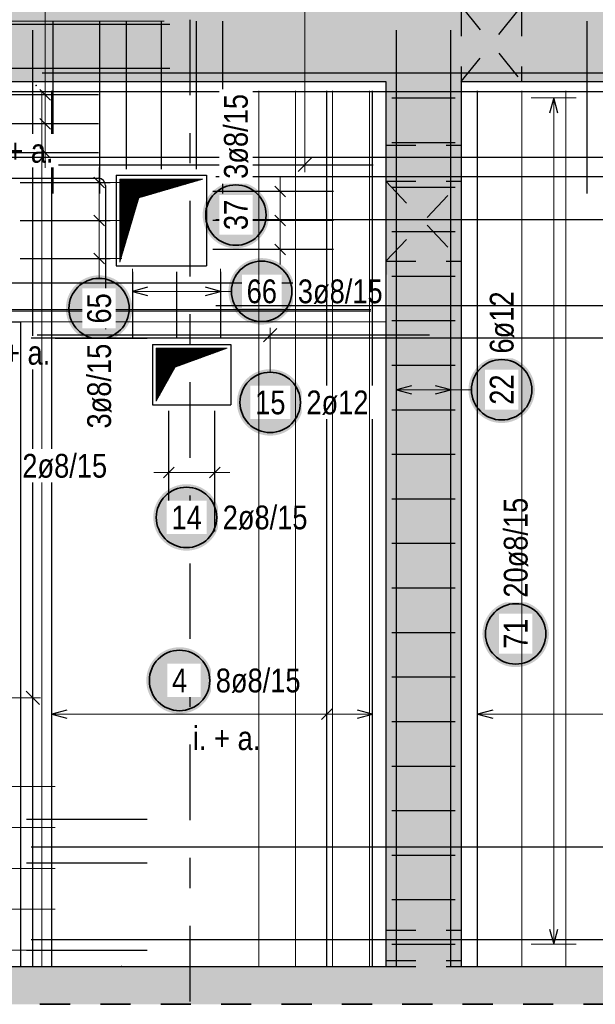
# Model space of a CAD drawing. Header units: millimetres. Extents: x -4.8 to 37.2, y -12 to 28.3.
# Tile 39 of 82: x 17.3 to 19.2, y 5 to 8.3. Entities that reach past the tile are written whole.
import ezdxf

# ---------------------------------------------------------------- set-up
doc = ezdxf.new("R2010")
doc.units = ezdxf.units.MM
doc.linetypes.add('DASHDOTX2', pattern=[2, 1, -0.5, 0, -0.5])
doc.linetypes.add('HIDDEN', pattern=[0.375, 0.25, -0.125])
doc.layers.add('Achsen', color=7, linetype='Continuous', lineweight=20)
doc.layers.add('nplo Bewehrung', color=7, linetype='Continuous', lineweight=20)
doc.styles.add('Arial Narrow', font='ARIALN.TTF')
pattern_1 = [(45, (0, 0), (-0.00183847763, 0.00183847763), [])]

msp = doc.modelspace()

# ---------------------------------------------------------------- hatches: boundary and pattern name
at = {"lineweight": 13, "true_color": 0xd7ffd7}
for points in [[(22.54069, 8.094453), (22.54069, 8.344453), (13.1043, 8.344453), (13.1043, 8.094453)], [(18.524708, 5.164453), (18.774709, 5.164453), (18.774708, 8.094453), (18.524708, 8.094453)], [(13.104217, 5.039459), (22.54069, 5.039459), (22.54069, 5.164459), (13.104217, 5.164459)]]:
    msp.add_hatch(color=254, dxfattribs=at).paths.add_polyline_path(points)
at = {"lineweight": 13}
h = msp.add_hatch(dxfattribs=at)
h.set_pattern_fill('Mau', color=6, scale=0.01, angle=45, style=0, pattern_type=2)
h.set_pattern_definition(pattern_1)
h.paths.add_polyline_path([(17.643808, 7.496953), (17.706308, 7.709453), (17.918808, 7.771953), (17.643808, 7.771953)])
at = {"lineweight": 25, "true_color": 0xffffff}
for points in [[(18.138103, 7.652526), (18.138036, 7.656365), (18.137835, 7.660199), (18.137501, 7.664024), (18.137033, 7.667835), (18.136432, 7.671627), (18.1357, 7.675396), (18.134836, 7.679137), (18.133842, 7.682846), (18.13272, 7.686518), (18.13147, 7.690148), (18.130094, 7.693733), (18.128593, 7.697267), (18.126971, 7.700747), (18.125228, 7.704168), (18.123366, 7.707526), (18.121389, 7.710817), (18.119297, 7.714037), (18.117095, 7.717182), (18.114785, 7.720249), (18.112368, 7.723233), (18.109849, 7.72613), (18.107231, 7.728938), (18.104516, 7.731653), (18.101708, 7.734272), (18.09881, 7.736791), (18.095826, 7.739207), (18.09276, 7.741518), (18.089615, 7.74372), (18.086394, 7.745811), (18.083103, 7.747789), (18.079745, 7.74965), (18.076324, 7.751393), (18.072844, 7.753016), (18.06931, 7.754516), (18.065726, 7.755892), (18.062095, 7.757142), (18.058423, 7.758265), (18.054715, 7.759258), (18.050974, 7.760122), (18.047205, 7.760855), (18.043412, 7.761455), (18.039601, 7.761923), (18.035777, 7.762258), (18.031942, 7.762459), (18.028103, 7.762526), (18.024264, 7.762459), (18.02043, 7.762258), (18.016605, 7.761923), (18.012794, 7.761455), (18.009002, 7.760855), (18.005233, 7.760122), (18.001492, 7.759258), (17.997783, 7.758265), (17.994111, 7.757142), (17.990481, 7.755892), (17.986897, 7.754516), (17.983362, 7.753016), (17.979883, 7.751393), (17.976461, 7.74965), (17.973103, 7.747789), (17.969812, 7.745811), (17.966592, 7.74372), (17.963447, 7.741518), (17.960381, 7.739207), (17.957397, 7.736791), (17.954499, 7.734272), (17.951691, 7.731653), (17.948976, 7.728938), (17.946357, 7.72613), (17.943838, 7.723233), (17.941422, 7.720249), (17.939111, 7.717182), (17.936909, 7.714037), (17.934818, 7.710817), (17.932841, 7.707526), (17.930979, 7.704168), (17.929236, 7.700747), (17.927613, 7.697267), (17.926113, 7.693733), (17.924737, 7.690148), (17.923487, 7.686518), (17.922365, 7.682846), (17.921371, 7.679137), (17.920507, 7.675396), (17.919774, 7.671627), (17.919174, 7.667835), (17.918706, 7.664024), (17.918371, 7.660199), (17.91817, 7.656365), (17.918103, 7.652526), (17.91817, 7.648687), (17.918371, 7.644853), (17.918706, 7.641028), (17.919174, 7.637217), (17.919774, 7.633425), (17.920507, 7.629656), (17.921371, 7.625915), (17.922365, 7.622206), (17.923487, 7.618534), (17.924737, 7.614904), (17.926113, 7.611319), (17.927613, 7.607785), (17.929236, 7.604305), (17.930979, 7.600884), (17.932841, 7.597526), (17.934818, 7.594235), (17.936909, 7.591015), (17.939111, 7.58787), (17.941422, 7.584803), (17.943838, 7.581819), (17.946357, 7.578922), (17.948976, 7.576114), (17.951691, 7.573399), (17.954499, 7.57078), (17.957397, 7.568261), (17.960381, 7.565845), (17.963447, 7.563534), (17.966592, 7.561332), (17.969812, 7.559241), (17.973103, 7.557263), (17.976461, 7.555402), (17.979883, 7.553659), (17.983362, 7.552036), (17.986897, 7.550536), (17.990481, 7.54916), (17.994111, 7.54791), (17.997783, 7.546787), (18.001492, 7.545793), (18.005233, 7.54493), (18.009002, 7.544197), (18.012794, 7.543596), (18.016605, 7.543129), (18.02043, 7.542794), (18.024264, 7.542593), (18.028103, 7.542526), (18.031942, 7.542593), (18.035777, 7.542794), (18.039601, 7.543129), (18.043412, 7.543596), (18.047205, 7.544197), (18.050974, 7.54493), (18.054715, 7.545793), (18.058423, 7.546787), (18.062095, 7.54791), (18.065726, 7.54916), (18.06931, 7.550536), (18.072844, 7.552036), (18.076324, 7.553659), (18.079745, 7.555402), (18.083103, 7.557263), (18.086394, 7.559241), (18.089615, 7.561332), (18.09276, 7.563534), (18.095826, 7.565845), (18.09881, 7.568261), (18.101708, 7.57078), (18.104516, 7.573399), (18.107231, 7.576114), (18.109849, 7.578922), (18.112368, 7.581819), (18.114785, 7.584803), (18.117095, 7.58787), (18.119297, 7.591015), (18.121389, 7.594235), (18.123366, 7.597526), (18.125228, 7.600884), (18.126971, 7.604305), (18.128593, 7.607785), (18.130094, 7.611319), (18.13147, 7.614904), (18.13272, 7.618534), (18.133842, 7.622206), (18.134836, 7.625915), (18.1357, 7.629656), (18.136432, 7.633425), (18.137033, 7.637217), (18.137501, 7.641028), (18.137835, 7.644853)], [(18.223478, 7.4), (18.223411, 7.403839), (18.22321, 7.407673), (18.222875, 7.411498), (18.222407, 7.415309), (18.221806, 7.419101), (18.221074, 7.42287), (18.22021, 7.426611), (18.219216, 7.43032), (18.218094, 7.433992), (18.216844, 7.437622), (18.215468, 7.441207), (18.213968, 7.444741), (18.212345, 7.448221), (18.210602, 7.451642), (18.20874, 7.455), (18.206763, 7.458291), (18.204672, 7.461511), (18.202469, 7.464656), (18.200159, 7.467723), (18.197742, 7.470707), (18.195223, 7.473604), (18.192605, 7.476412), (18.18989, 7.479127), (18.187082, 7.481746), (18.184184, 7.484265), (18.1812, 7.486681), (18.178134, 7.488992), (18.174989, 7.491194), (18.171769, 7.493285), (18.168478, 7.495263), (18.165119, 7.497124), (18.161698, 7.498867), (18.158219, 7.50049), (18.154684, 7.50199), (18.1511, 7.503366), (18.147469, 7.504616), (18.143798, 7.505739), (18.140089, 7.506733), (18.136348, 7.507596), (18.132579, 7.508329), (18.128787, 7.508929), (18.124976, 7.509397), (18.121151, 7.509732), (18.117316, 7.509933), (18.113478, 7.51), (18.109639, 7.509933), (18.105804, 7.509732), (18.101979, 7.509397), (18.098168, 7.508929), (18.094376, 7.508329), (18.090607, 7.507596), (18.086866, 7.506733), (18.083157, 7.505739), (18.079486, 7.504616), (18.075855, 7.503366), (18.072271, 7.50199), (18.068737, 7.50049), (18.065257, 7.498867), (18.061836, 7.497124), (18.058478, 7.495263), (18.055186, 7.493285), (18.051966, 7.491194), (18.048821, 7.488992), (18.045755, 7.486681), (18.042771, 7.484265), (18.039873, 7.481746), (18.037065, 7.479127), (18.03435, 7.476412), (18.031732, 7.473604), (18.029213, 7.470707), (18.026796, 7.467723), (18.024486, 7.464656), (18.022283, 7.461511), (18.020192, 7.458291), (18.018215, 7.455), (18.016353, 7.451642), (18.01461, 7.448221), (18.012988, 7.444741), (18.011487, 7.441207), (18.010111, 7.437622), (18.008861, 7.433992), (18.007739, 7.43032), (18.006745, 7.426611), (18.005881, 7.42287), (18.005149, 7.419101), (18.004548, 7.415309), (18.00408, 7.411498), (18.003745, 7.407673), (18.003545, 7.403839), (18.003478, 7.4), (18.003545, 7.396161), (18.003745, 7.392327), (18.00408, 7.388502), (18.004548, 7.384691), (18.005149, 7.380899), (18.005881, 7.37713), (18.006745, 7.373389), (18.007739, 7.36968), (18.008861, 7.366008), (18.010111, 7.362378), (18.011487, 7.358793), (18.012988, 7.355259), (18.01461, 7.351779), (18.016353, 7.348358), (18.018215, 7.345), (18.020192, 7.341709), (18.022283, 7.338489), (18.024486, 7.335344), (18.026796, 7.332277), (18.029213, 7.329293), (18.031732, 7.326396), (18.03435, 7.323588), (18.037065, 7.320873), (18.039873, 7.318254), (18.042771, 7.315735), (18.045755, 7.313319), (18.048821, 7.311008), (18.051966, 7.308806), (18.055186, 7.306715), (18.058478, 7.304737), (18.061836, 7.302876), (18.065257, 7.301133), (18.068737, 7.29951), (18.072271, 7.29801), (18.075855, 7.296634), (18.079486, 7.295384), (18.083157, 7.294261), (18.086866, 7.293267), (18.090607, 7.292404), (18.094376, 7.291671), (18.098168, 7.291071), (18.101979, 7.290603), (18.105804, 7.290268), (18.109639, 7.290067), (18.113478, 7.29), (18.117316, 7.290067), (18.121151, 7.290268), (18.124976, 7.290603), (18.128787, 7.291071), (18.132579, 7.291671), (18.136348, 7.292404), (18.140089, 7.293267), (18.143798, 7.294261), (18.147469, 7.295384), (18.1511, 7.296634), (18.154684, 7.29801), (18.158219, 7.29951), (18.161698, 7.301133), (18.165119, 7.302876), (18.168478, 7.304737), (18.171769, 7.306715), (18.174989, 7.308806), (18.178134, 7.311008), (18.1812, 7.313319), (18.184184, 7.315735), (18.187082, 7.318254), (18.18989, 7.320873), (18.192605, 7.323588), (18.195223, 7.326396), (18.197742, 7.329293), (18.200159, 7.332277), (18.202469, 7.335344), (18.204672, 7.338489), (18.206763, 7.341709), (18.20874, 7.345), (18.210602, 7.348358), (18.212345, 7.351779), (18.213968, 7.355259), (18.215468, 7.358793), (18.216844, 7.362378), (18.218094, 7.366008), (18.219216, 7.36968), (18.22021, 7.373389), (18.221074, 7.37713), (18.221806, 7.380899), (18.222407, 7.384691), (18.222875, 7.388502), (18.22321, 7.392327)], [(19.01856, 7.074098), (19.018493, 7.077937), (19.018292, 7.081772), (19.017957, 7.085596), (19.017489, 7.089407), (19.016888, 7.0932), (19.016156, 7.096969), (19.015292, 7.10071), (19.014298, 7.104418), (19.013176, 7.10809), (19.011926, 7.111721), (19.01055, 7.115305), (19.00905, 7.118839), (19.007427, 7.122319), (19.005684, 7.12574), (19.003822, 7.129098), (19.001845, 7.132389), (18.999754, 7.13561), (18.997552, 7.138755), (18.995241, 7.141821), (18.992825, 7.144805), (18.990306, 7.147703), (18.987687, 7.150511), (18.984972, 7.153226), (18.982164, 7.155844), (18.979266, 7.158363), (18.976282, 7.16078), (18.973216, 7.16309), (18.970071, 7.165292), (18.966851, 7.167384), (18.96356, 7.169361), (18.960202, 7.171223), (18.95678, 7.172966), (18.953301, 7.174588), (18.949766, 7.176089), (18.946182, 7.177465), (18.942552, 7.178715), (18.93888, 7.179837), (18.935171, 7.180831), (18.93143, 7.181695), (18.927661, 7.182427), (18.923869, 7.183028), (18.920058, 7.183496), (18.916233, 7.18383), (18.912399, 7.184031), (18.90856, 7.184098), (18.904721, 7.184031), (18.900886, 7.18383), (18.897062, 7.183496), (18.893251, 7.183028), (18.889458, 7.182427), (18.885689, 7.181695), (18.881948, 7.180831), (18.87824, 7.179837), (18.874568, 7.178715), (18.870937, 7.177465), (18.867353, 7.176089), (18.863819, 7.174588), (18.860339, 7.172966), (18.856918, 7.171223), (18.85356, 7.169361), (18.850269, 7.167384), (18.847048, 7.165292), (18.843903, 7.16309), (18.840837, 7.16078), (18.837853, 7.158363), (18.834955, 7.155844), (18.832147, 7.153226), (18.829432, 7.150511), (18.826814, 7.147703), (18.824295, 7.144805), (18.821878, 7.141821), (18.819568, 7.138755), (18.817366, 7.13561), (18.815274, 7.132389), (18.813297, 7.129098), (18.811435, 7.12574), (18.809692, 7.122319), (18.80807, 7.118839), (18.806569, 7.115305), (18.805193, 7.111721), (18.803943, 7.10809), (18.802821, 7.104418), (18.801827, 7.10071), (18.800963, 7.096969), (18.800231, 7.0932), (18.79963, 7.089407), (18.799162, 7.085596), (18.798828, 7.081772), (18.798627, 7.077937), (18.79856, 7.074098), (18.798627, 7.070259), (18.798828, 7.066425), (18.799162, 7.0626), (18.79963, 7.058789), (18.800231, 7.054997), (18.800963, 7.051228), (18.801827, 7.047487), (18.802821, 7.043778), (18.803943, 7.040106), (18.805193, 7.036476), (18.806569, 7.032892), (18.80807, 7.029357), (18.809692, 7.025878), (18.811435, 7.022456), (18.813297, 7.019098), (18.815274, 7.015807), (18.817366, 7.012587), (18.819568, 7.009442), (18.821878, 7.006376), (18.824295, 7.003392), (18.826814, 7.000494), (18.829432, 6.997686), (18.832147, 6.994971), (18.834955, 6.992352), (18.837853, 6.989833), (18.840837, 6.987417), (18.843903, 6.985106), (18.847048, 6.982904), (18.850269, 6.980813), (18.85356, 6.978836), (18.856918, 6.976974), (18.860339, 6.975231), (18.863819, 6.973608), (18.867353, 6.972108), (18.870937, 6.970732), (18.874568, 6.969482), (18.87824, 6.96836), (18.881948, 6.967366), (18.885689, 6.966502), (18.889458, 6.965769), (18.893251, 6.965169), (18.897062, 6.964701), (18.900886, 6.964366), (18.904721, 6.964165), (18.90856, 6.964098), (18.912399, 6.964165), (18.916233, 6.964366), (18.920058, 6.964701), (18.923869, 6.965169), (18.927661, 6.965769), (18.93143, 6.966502), (18.935171, 6.967366), (18.93888, 6.96836), (18.942552, 6.969482), (18.946182, 6.970732), (18.949766, 6.972108), (18.953301, 6.973608), (18.95678, 6.975231), (18.960202, 6.976974), (18.96356, 6.978836), (18.966851, 6.980813), (18.970071, 6.982904), (18.973216, 6.985106), (18.976282, 6.987417), (18.979266, 6.989833), (18.982164, 6.992352), (18.984972, 6.994971), (18.987687, 6.997686), (18.990306, 7.000494), (18.992825, 7.003392), (18.995241, 7.006376), (18.997552, 7.009442), (18.999754, 7.012587), (19.001845, 7.015807), (19.003822, 7.019098), (19.005684, 7.022456), (19.007427, 7.025878), (19.00905, 7.029357), (19.01055, 7.032892), (19.011926, 7.036476), (19.013176, 7.040106), (19.014298, 7.043778), (19.015292, 7.047487), (19.016156, 7.051228), (19.016888, 7.054997), (19.017489, 7.058789), (19.017957, 7.0626), (19.018292, 7.066425)], [(18.251697, 7.032308), (18.25163, 7.036147), (18.251429, 7.039981), (18.251094, 7.043806), (18.250626, 7.047617), (18.250026, 7.051409), (18.249293, 7.055178), (18.248429, 7.058919), (18.247436, 7.062628), (18.246313, 7.0663), (18.245063, 7.06993), (18.243687, 7.073515), (18.242187, 7.077049), (18.240564, 7.080529), (18.238821, 7.08395), (18.23696, 7.087308), (18.234982, 7.090599), (18.232891, 7.093819), (18.230689, 7.096964), (18.228378, 7.100031), (18.225962, 7.103014), (18.223443, 7.105912), (18.220824, 7.10872), (18.218109, 7.111435), (18.215301, 7.114054), (18.212404, 7.116573), (18.20942, 7.118989), (18.206353, 7.1213), (18.203208, 7.123502), (18.199988, 7.125593), (18.196697, 7.127571), (18.193339, 7.129432), (18.189918, 7.131175), (18.186438, 7.132798), (18.182904, 7.134298), (18.179319, 7.135674), (18.175689, 7.136924), (18.172017, 7.138047), (18.168308, 7.13904), (18.164567, 7.139904), (18.160798, 7.140637), (18.157006, 7.141237), (18.153195, 7.141705), (18.14937, 7.14204), (18.145536, 7.142241), (18.141697, 7.142308), (18.137858, 7.142241), (18.134024, 7.14204), (18.130199, 7.141705), (18.126388, 7.141237), (18.122596, 7.140637), (18.118827, 7.139904), (18.115086, 7.13904), (18.111377, 7.138047), (18.107705, 7.136924), (18.104075, 7.135674), (18.10049, 7.134298), (18.096956, 7.132798), (18.093476, 7.131175), (18.090055, 7.129432), (18.086697, 7.127571), (18.083406, 7.125593), (18.080186, 7.123502), (18.077041, 7.1213), (18.073974, 7.118989), (18.07099, 7.116573), (18.068093, 7.114054), (18.065285, 7.111435), (18.06257, 7.10872), (18.059951, 7.105912), (18.057432, 7.103014), (18.055016, 7.100031), (18.052705, 7.096964), (18.050503, 7.093819), (18.048412, 7.090599), (18.046434, 7.087308), (18.044573, 7.08395), (18.04283, 7.080529), (18.041207, 7.077049), (18.039707, 7.073515), (18.038331, 7.06993), (18.037081, 7.0663), (18.035958, 7.062628), (18.034964, 7.058919), (18.034101, 7.055178), (18.033368, 7.051409), (18.032767, 7.047617), (18.0323, 7.043806), (18.031965, 7.039981), (18.031764, 7.036147), (18.031697, 7.032308), (18.031764, 7.028469), (18.031965, 7.024635), (18.0323, 7.02081), (18.032767, 7.016999), (18.033368, 7.013207), (18.034101, 7.009438), (18.034964, 7.005696), (18.035958, 7.001988), (18.037081, 6.998316), (18.038331, 6.994686), (18.039707, 6.991101), (18.041207, 6.987567), (18.04283, 6.984087), (18.044573, 6.980666), (18.046434, 6.977308), (18.048412, 6.974017), (18.050503, 6.970797), (18.052705, 6.967651), (18.055016, 6.964585), (18.057432, 6.961601), (18.059951, 6.958703), (18.06257, 6.955895), (18.065285, 6.95318), (18.068093, 6.950562), (18.07099, 6.948043), (18.073974, 6.945627), (18.077041, 6.943316), (18.080186, 6.941114), (18.083406, 6.939023), (18.086697, 6.937045), (18.090055, 6.935184), (18.093476, 6.93344), (18.096956, 6.931818), (18.10049, 6.930318), (18.104075, 6.928942), (18.107705, 6.927692), (18.111377, 6.926569), (18.115086, 6.925575), (18.118827, 6.924712), (18.122596, 6.923979), (18.126388, 6.923378), (18.130199, 6.92291), (18.134024, 6.922576), (18.137858, 6.922375), (18.141697, 6.922308), (18.145536, 6.922375), (18.14937, 6.922576), (18.153195, 6.92291), (18.157006, 6.923378), (18.160798, 6.923979), (18.164567, 6.924712), (18.168308, 6.925575), (18.172017, 6.926569), (18.175689, 6.927692), (18.179319, 6.928942), (18.182904, 6.930318), (18.186438, 6.931818), (18.189918, 6.93344), (18.193339, 6.935184), (18.196697, 6.937045), (18.199988, 6.939023), (18.203208, 6.941114), (18.206353, 6.943316), (18.20942, 6.945627), (18.212404, 6.948043), (18.215301, 6.950562), (18.218109, 6.95318), (18.220824, 6.955895), (18.223443, 6.958703), (18.225962, 6.961601), (18.228378, 6.964585), (18.230689, 6.967651), (18.232891, 6.970797), (18.234982, 6.974017), (18.23696, 6.977308), (18.238821, 6.980666), (18.240564, 6.984087), (18.242187, 6.987567), (18.243687, 6.991101), (18.245063, 6.994686), (18.246313, 6.998316), (18.247436, 7.001988), (18.248429, 7.005696), (18.249293, 7.009438), (18.250026, 7.013207), (18.250626, 7.016999), (18.251094, 7.02081), (18.251429, 7.024635)], [(17.974542, 6.651509), (17.974475, 6.655348), (17.974274, 6.659182), (17.97394, 6.663007), (17.973472, 6.666818), (17.972871, 6.670611), (17.972138, 6.67438), (17.971275, 6.678121), (17.970281, 6.681829), (17.969158, 6.685501), (17.967908, 6.689131), (17.966532, 6.692716), (17.965032, 6.69625), (17.96341, 6.69973), (17.961666, 6.703151), (17.959805, 6.706509), (17.957828, 6.7098), (17.955736, 6.71302), (17.953534, 6.716166), (17.951223, 6.719232), (17.948807, 6.722216), (17.946288, 6.725114), (17.94367, 6.727922), (17.940955, 6.730637), (17.938147, 6.733255), (17.935249, 6.735774), (17.932265, 6.73819), (17.929199, 6.740501), (17.926053, 6.742703), (17.922833, 6.744795), (17.919542, 6.746772), (17.916184, 6.748633), (17.912763, 6.750377), (17.909283, 6.751999), (17.905749, 6.753499), (17.902164, 6.754875), (17.898534, 6.756125), (17.894862, 6.757248), (17.891154, 6.758242), (17.887413, 6.759105), (17.883644, 6.759838), (17.879851, 6.760439), (17.87604, 6.760907), (17.872215, 6.761241), (17.868381, 6.761442), (17.864542, 6.761509), (17.860703, 6.761442), (17.856869, 6.761241), (17.853044, 6.760907), (17.849233, 6.760439), (17.845441, 6.759838), (17.841672, 6.759105), (17.837931, 6.758242), (17.834222, 6.757248), (17.83055, 6.756125), (17.82692, 6.754875), (17.823336, 6.753499), (17.819801, 6.751999), (17.816321, 6.750377), (17.8129, 6.748633), (17.809542, 6.746772), (17.806251, 6.744795), (17.803031, 6.742703), (17.799886, 6.740501), (17.796819, 6.73819), (17.793836, 6.735774), (17.790938, 6.733255), (17.78813, 6.730637), (17.785415, 6.727922), (17.782796, 6.725114), (17.780277, 6.722216), (17.777861, 6.719232), (17.77555, 6.716166), (17.773348, 6.71302), (17.771257, 6.7098), (17.769279, 6.706509), (17.767418, 6.703151), (17.765675, 6.69973), (17.764052, 6.69625), (17.762552, 6.692716), (17.761176, 6.689131), (17.759926, 6.685501), (17.758803, 6.681829), (17.75781, 6.678121), (17.756946, 6.67438), (17.756213, 6.670611), (17.755613, 6.666818), (17.755145, 6.663007), (17.75481, 6.659182), (17.754609, 6.655348), (17.754542, 6.651509), (17.754609, 6.64767), (17.75481, 6.643836), (17.755145, 6.640011), (17.755613, 6.6362), (17.756213, 6.632408), (17.756946, 6.628639), (17.75781, 6.624898), (17.758803, 6.621189), (17.759926, 6.617517), (17.761176, 6.613887), (17.762552, 6.610302), (17.764052, 6.606768), (17.765675, 6.603288), (17.767418, 6.599867), (17.769279, 6.596509), (17.771257, 6.593218), (17.773348, 6.589998), (17.77555, 6.586853), (17.777861, 6.583786), (17.780277, 6.580803), (17.782796, 6.577905), (17.785415, 6.575097), (17.78813, 6.572382), (17.790938, 6.569763), (17.793836, 6.567244), (17.796819, 6.564828), (17.799886, 6.562517), (17.803031, 6.560315), (17.806251, 6.558224), (17.809542, 6.556246), (17.8129, 6.554385), (17.816321, 6.552642), (17.819801, 6.551019), (17.823336, 6.549519), (17.82692, 6.548143), (17.83055, 6.546893), (17.834222, 6.54577), (17.837931, 6.544777), (17.841672, 6.543913), (17.845441, 6.54318), (17.849233, 6.54258), (17.853044, 6.542112), (17.856869, 6.541777), (17.860703, 6.541576), (17.864542, 6.541509), (17.868381, 6.541576), (17.872215, 6.541777), (17.87604, 6.542112), (17.879851, 6.54258), (17.883644, 6.54318), (17.887413, 6.543913), (17.891154, 6.544777), (17.894862, 6.54577), (17.898534, 6.546893), (17.902164, 6.548143), (17.905749, 6.549519), (17.909283, 6.551019), (17.912763, 6.552642), (17.916184, 6.554385), (17.919542, 6.556246), (17.922833, 6.558224), (17.926053, 6.560315), (17.929199, 6.562517), (17.932265, 6.564828), (17.935249, 6.567244), (17.938147, 6.569763), (17.940955, 6.572382), (17.94367, 6.575097), (17.946288, 6.577905), (17.948807, 6.580803), (17.951223, 6.583786), (17.953534, 6.586853), (17.955736, 6.589998), (17.957828, 6.593218), (17.959805, 6.596509), (17.961666, 6.599867), (17.96341, 6.603288), (17.965032, 6.606768), (17.966532, 6.610302), (17.967908, 6.613887), (17.969158, 6.617517), (17.970281, 6.621189), (17.971275, 6.624898), (17.972138, 6.628639), (17.972871, 6.632408), (17.973472, 6.6362), (17.97394, 6.640011), (17.974274, 6.643836)], [(19.064936, 6.265824), (19.064869, 6.269663), (19.064668, 6.273497), (19.064333, 6.277322), (19.063866, 6.281133), (19.063265, 6.284925), (19.062532, 6.288694), (19.061669, 6.292435), (19.060675, 6.296144), (19.059552, 6.299816), (19.058302, 6.303446), (19.056926, 6.307031), (19.055426, 6.310565), (19.053803, 6.314045), (19.05206, 6.317466), (19.050199, 6.320824), (19.048221, 6.324115), (19.04613, 6.327335), (19.043928, 6.33048), (19.041617, 6.333547), (19.039201, 6.336531), (19.036682, 6.339428), (19.034063, 6.342237), (19.031348, 6.344951), (19.02854, 6.34757), (19.025643, 6.350089), (19.022659, 6.352505), (19.019592, 6.354816), (19.016447, 6.357018), (19.013227, 6.359109), (19.009936, 6.361087), (19.006578, 6.362948), (19.003157, 6.364691), (18.999677, 6.366314), (18.996143, 6.367814), (18.992558, 6.36919), (18.988928, 6.37044), (18.985256, 6.371563), (18.981547, 6.372557), (18.977806, 6.37342), (18.974037, 6.374153), (18.970245, 6.374754), (18.966434, 6.375221), (18.962609, 6.375556), (18.958775, 6.375757), (18.954936, 6.375824), (18.951097, 6.375757), (18.947263, 6.375556), (18.943438, 6.375221), (18.939627, 6.374754), (18.935835, 6.374153), (18.932066, 6.37342), (18.928325, 6.372557), (18.924616, 6.371563), (18.920944, 6.37044), (18.917314, 6.36919), (18.913729, 6.367814), (18.910195, 6.366314), (18.906715, 6.364691), (18.903294, 6.362948), (18.899936, 6.361087), (18.896645, 6.359109), (18.893425, 6.357018), (18.89028, 6.354816), (18.887213, 6.352505), (18.884229, 6.350089), (18.881332, 6.34757), (18.878524, 6.344951), (18.875809, 6.342237), (18.87319, 6.339428), (18.870671, 6.336531), (18.868255, 6.333547), (18.865944, 6.33048), (18.863742, 6.327335), (18.861651, 6.324115), (18.859673, 6.320824), (18.857812, 6.317466), (18.856069, 6.314045), (18.854446, 6.310565), (18.852946, 6.307031), (18.85157, 6.303446), (18.85032, 6.299816), (18.849197, 6.296144), (18.848203, 6.292435), (18.84734, 6.288694), (18.846607, 6.284925), (18.846007, 6.281133), (18.845539, 6.277322), (18.845204, 6.273497), (18.845003, 6.269663), (18.844936, 6.265824), (18.845003, 6.261985), (18.845204, 6.258151), (18.845539, 6.254326), (18.846007, 6.250515), (18.846607, 6.246723), (18.84734, 6.242954), (18.848203, 6.239213), (18.849197, 6.235504), (18.85032, 6.231832), (18.85157, 6.228202), (18.852946, 6.224617), (18.854446, 6.221083), (18.856069, 6.217603), (18.857812, 6.214182), (18.859673, 6.210824), (18.861651, 6.207533), (18.863742, 6.204313), (18.865944, 6.201168), (18.868255, 6.198101), (18.870671, 6.195117), (18.87319, 6.19222), (18.875809, 6.189412), (18.878524, 6.186697), (18.881332, 6.184078), (18.884229, 6.181559), (18.887213, 6.179143), (18.89028, 6.176832), (18.893425, 6.17463), (18.896645, 6.172539), (18.899936, 6.170561), (18.903294, 6.1687), (18.906715, 6.166957), (18.910195, 6.165334), (18.913729, 6.163834), (18.917314, 6.162458), (18.920944, 6.161208), (18.924616, 6.160085), (18.928325, 6.159092), (18.932066, 6.158228), (18.935835, 6.157495), (18.939627, 6.156895), (18.943438, 6.156427), (18.947263, 6.156092), (18.951097, 6.155891), (18.954936, 6.155824), (18.958775, 6.155891), (18.962609, 6.156092), (18.966434, 6.156427), (18.970245, 6.156895), (18.974037, 6.157495), (18.977806, 6.158228), (18.981547, 6.159092), (18.985256, 6.160085), (18.988928, 6.161208), (18.992558, 6.162458), (18.996143, 6.163834), (18.999677, 6.165334), (19.003157, 6.166957), (19.006578, 6.1687), (19.009936, 6.170561), (19.013227, 6.172539), (19.016447, 6.17463), (19.019592, 6.176832), (19.022659, 6.179143), (19.025643, 6.181559), (19.02854, 6.184078), (19.031348, 6.186697), (19.034063, 6.189412), (19.036682, 6.19222), (19.039201, 6.195117), (19.041617, 6.198101), (19.043928, 6.201168), (19.04613, 6.204313), (19.048221, 6.207533), (19.050199, 6.210824), (19.05206, 6.214182), (19.053803, 6.217603), (19.055426, 6.221083), (19.056926, 6.224617), (19.058302, 6.228202), (19.059552, 6.231832), (19.060675, 6.235504), (19.061669, 6.239213), (19.062532, 6.242954), (19.063265, 6.246723), (19.063866, 6.250515), (19.064333, 6.254326), (19.064668, 6.258151)], [(17.951499, 6.111628), (17.951432, 6.115467), (17.951231, 6.119301), (17.950896, 6.123126), (17.950428, 6.126937), (17.949828, 6.130729), (17.949095, 6.134498), (17.948231, 6.138239), (17.947238, 6.141948), (17.946115, 6.14562), (17.944865, 6.14925), (17.943489, 6.152834), (17.941989, 6.156369), (17.940366, 6.159849), (17.938623, 6.16327), (17.936762, 6.166628), (17.934784, 6.169919), (17.932693, 6.173139), (17.930491, 6.176284), (17.92818, 6.17935), (17.925764, 6.182334), (17.923245, 6.185232), (17.920626, 6.18804), (17.917911, 6.190755), (17.915103, 6.193374), (17.912206, 6.195893), (17.909222, 6.198309), (17.906155, 6.20062), (17.90301, 6.202822), (17.89979, 6.204913), (17.896499, 6.20689), (17.893141, 6.208752), (17.88972, 6.210495), (17.88624, 6.212118), (17.882706, 6.213618), (17.879121, 6.214994), (17.875491, 6.216244), (17.871819, 6.217366), (17.86811, 6.21836), (17.864369, 6.219224), (17.8606, 6.219957), (17.856808, 6.220557), (17.852997, 6.221025), (17.849172, 6.22136), (17.845338, 6.221561), (17.841499, 6.221628), (17.83766, 6.221561), (17.833826, 6.22136), (17.830001, 6.221025), (17.82619, 6.220557), (17.822398, 6.219957), (17.818629, 6.219224), (17.814888, 6.21836), (17.811179, 6.217366), (17.807507, 6.216244), (17.803877, 6.214994), (17.800292, 6.213618), (17.796758, 6.212118), (17.793278, 6.210495), (17.789857, 6.208752), (17.786499, 6.20689), (17.783208, 6.204913), (17.779988, 6.202822), (17.776843, 6.20062), (17.773776, 6.198309), (17.770792, 6.195893), (17.767895, 6.193374), (17.765087, 6.190755), (17.762372, 6.18804), (17.759753, 6.185232), (17.757234, 6.182334), (17.754818, 6.17935), (17.752507, 6.176284), (17.750305, 6.173139), (17.748214, 6.169919), (17.746236, 6.166628), (17.744375, 6.16327), (17.742632, 6.159849), (17.741009, 6.156369), (17.739509, 6.152834), (17.738133, 6.14925), (17.736883, 6.14562), (17.73576, 6.141948), (17.734766, 6.138239), (17.733903, 6.134498), (17.73317, 6.130729), (17.732569, 6.126937), (17.732102, 6.123126), (17.731767, 6.119301), (17.731566, 6.115467), (17.731499, 6.111628), (17.731566, 6.107789), (17.731767, 6.103954), (17.732102, 6.10013), (17.732569, 6.096319), (17.73317, 6.092526), (17.733903, 6.088757), (17.734766, 6.085016), (17.73576, 6.081308), (17.736883, 6.077636), (17.738133, 6.074005), (17.739509, 6.070421), (17.741009, 6.066887), (17.742632, 6.063407), (17.744375, 6.059986), (17.746236, 6.056628), (17.748214, 6.053337), (17.750305, 6.050116), (17.752507, 6.046971), (17.754818, 6.043905), (17.757234, 6.040921), (17.759753, 6.038023), (17.762372, 6.035215), (17.765087, 6.0325), (17.767895, 6.029882), (17.770792, 6.027363), (17.773776, 6.024947), (17.776843, 6.022636), (17.779988, 6.020434), (17.783208, 6.018342), (17.786499, 6.016365), (17.789857, 6.014503), (17.793278, 6.01276), (17.796758, 6.011138), (17.800292, 6.009637), (17.803877, 6.008262), (17.807507, 6.007011), (17.811179, 6.005889), (17.814888, 6.004895), (17.818629, 6.004031), (17.822398, 6.003299), (17.82619, 6.002698), (17.830001, 6.00223), (17.833826, 6.001896), (17.83766, 6.001695), (17.841499, 6.001628), (17.845338, 6.001695), (17.849172, 6.001896), (17.852997, 6.00223), (17.856808, 6.002698), (17.8606, 6.003299), (17.864369, 6.004031), (17.86811, 6.004895), (17.871819, 6.005889), (17.875491, 6.007011), (17.879121, 6.008262), (17.882706, 6.009637), (17.88624, 6.011138), (17.88972, 6.01276), (17.893141, 6.014503), (17.896499, 6.016365), (17.89979, 6.018342), (17.90301, 6.020434), (17.906155, 6.022636), (17.909222, 6.024947), (17.912206, 6.027363), (17.915103, 6.029882), (17.917911, 6.0325), (17.920626, 6.035215), (17.923245, 6.038023), (17.925764, 6.040921), (17.92818, 6.043905), (17.930491, 6.046971), (17.932693, 6.050116), (17.934784, 6.053337), (17.936762, 6.056628), (17.938623, 6.059986), (17.940366, 6.063407), (17.941989, 6.066887), (17.943489, 6.070421), (17.944865, 6.074005), (17.946115, 6.077636), (17.947238, 6.081308), (17.948231, 6.085016), (17.949095, 6.088757), (17.949828, 6.092526), (17.950428, 6.096319), (17.950896, 6.10013), (17.951231, 6.103954)]]:
    msp.add_hatch(color=7, dxfattribs=at).paths.add_polyline_path(points)
at = {"lineweight": 13}
h = msp.add_hatch(dxfattribs=at)
h.set_pattern_fill('Mau', color=6, scale=0.01, angle=45, style=0, pattern_type=2)
h.set_pattern_definition(pattern_1)
h.paths.add_polyline_path([(17.764408, 7.036953), (17.826908, 7.149453), (17.999408, 7.211953), (17.764408, 7.211953)])

# ---------------------------------------------------------------- linework, layer by layer
at = {"color": 5, "linetype": 'Continuous', "lineweight": 18}
for p, q in [((17.396597, 8.342661), (17.396597, 8.100453)), ((18.256818, 8.336085), (18.256818, 7.794453)), ((17.321597, 8.050453), (17.471597, 8.050453)), ((19.155792, 8.040453), (19.005792, 8.040453)), ((19.080792, 8.040453), (19.080792, 5.238455)), ((17.321597, 7.954453), (17.471597, 7.954453)), ((17.575, 7.810453), (17.575, 7.458453)), ((17.65, 7.760453), (17.5, 7.760453)), ((18.175, 7.488453), (18.175, 7.780453)), ((18.1, 7.730453), (18.25, 7.730453)), ((17.65, 7.634453), (17.5, 7.634453)), ((18.1, 7.634453), (18.25, 7.634453)), ((18.1, 7.538453), (18.25, 7.538453)), ((17.65, 7.508453), (17.5, 7.508453)), ((17.685308, 7.475), (17.685308, 7.325)), ((17.977308, 7.325), (17.977308, 7.475)), ((17.575, 7.443031), (17.575, 7.458453)), ((17.977308, 7.4), (17.685308, 7.4)), ((18.013478, 7.4), (17.977308, 7.4)), ((18.141697, 7.132308), (18.141697, 7.279477)), ((18.559708, 7.149098), (18.559708, 6.999098)), ((18.559708, 7.149098), (18.559708, 6.999098)), ((18.739708, 6.999098), (18.739708, 7.149098)), ((18.739708, 6.999098), (18.739708, 7.149098)), ((18.739708, 7.074098), (18.559708, 7.074098)), ((18.80856, 7.074098), (18.739708, 7.074098)), ((17.805908, 6.875), (17.805908, 6.725)), ((17.957908, 6.875), (17.957908, 6.725)), ((17.755908, 6.8), (18.007908, 6.8)), ((17.418674, 6.075), (17.418674, 5.925)), ((18.328988, 6.075), (18.328988, 5.925)), ((18.480707, 5.925), (18.480707, 6.075)), ((18.828709, 6.075), (18.828709, 5.925)), ((17.283086, 6.053865), (17.380674, 6.053865)), ((17.418674, 6), (18.480707, 6)), ((18.828709, 6), (20.495707, 6)), ((19.005792, 5.238455), (19.155792, 5.238455))]:
    msp.add_line(p, q, dxfattribs=at)
at = {"color": 3, "linetype": 'HIDDEN', "lineweight": 25, "ltscale": 0.25}
for p, q in [((18.774709, 8.094453), (18.974709, 8.344453)), ((18.774709, 8.344453), (18.974709, 8.094453)), ((18.774709, 8.344453), (18.774709, 8.094453)), ((18.974709, 8.344453), (18.974709, 8.094453)), ((18.524708, 7.884459), (18.774708, 7.884459)), ((18.524708, 7.499453), (18.774708, 7.764459)), ((18.524708, 7.764459), (18.774708, 7.499453)), ((18.524708, 7.764459), (18.774708, 7.764459)), ((18.524708, 7.499453), (18.774708, 7.499453)), ((18.524708, 5.284453), (18.774708, 5.284453)), ((18.524708, 5.184453), (18.774708, 5.184453)), ((18.524708, 5.164459), (18.774708, 5.164459))]:
    msp.add_line(p, q, dxfattribs=at)
at = {"color": 3, "linetype": 'Continuous', "lineweight": 25}
for p, q in [((13.209374, 8.284453), (17.809374, 8.284453)), ((17.4227, 7.724453), (17.4227, 8.294453)), ((17.577306, 7.724453), (17.577306, 8.294453)), ((17.665308, 7.804453), (17.665308, 8.294453)), ((17.781308, 7.804453), (17.781308, 8.294453)), ((17.897308, 7.804453), (17.897308, 8.294453)), ((17.985308, 7.724453), (17.985308, 8.294453)), ((19.191835, 7.724453), (19.191835, 8.294453)), ((17.355674, 5.164459), (17.355674, 8.264459)), ((18.739708, 5.164459), (18.739708, 8.264459)), ((13.209374, 8.139453), (17.809374, 8.139453)), ((18.774708, 8.094453), (21.809708, 8.094453)), ((18.774709, 8.094453), (18.774709, 5.164453)), ((21.789708, 8.060453), (17.182905, 8.060453)), ((17.37892, 8.068131), (17.414275, 8.032775)), ((18.828709, 5.164453), (18.828709, 8.064453)), ((17.572905, 8.050453), (17.172905, 8.050453)), ((18.544708, 8.040453), (18.754708, 8.040453)), ((19.080792, 8.040453), (19.067395, 7.990453)), ((19.09419, 7.990453), (19.080792, 8.040453)), ((17.572905, 7.954453), (17.172905, 7.954453)), ((17.37892, 7.972131), (17.414275, 7.936775)), ((18.544708, 7.89298), (18.754708, 7.89298)), ((18.234721, 7.797356), (18.278915, 7.84155)), ((17.206905, 7.819453), (18.482905, 7.819453)), ((15.258208, 7.774453), (17.572308, 7.774453)), ((17.313191, 7.760453), (17.611308, 7.760453)), ((17.592678, 7.742776), (17.557322, 7.778131)), ((17.631308, 7.784453), (17.931308, 7.784453)), ((17.631308, 7.784453), (17.631308, 7.484453)), ((17.931308, 7.784453), (17.931308, 7.484453)), ((17.961308, 7.780459), (21.789708, 7.780459)), ((17.596308, 7.750453), (17.596308, 7.274453)), ((18.351308, 7.730453), (17.951308, 7.730453)), ((18.157322, 7.748131), (18.192678, 7.712775)), ((18.544708, 7.745506), (18.754708, 7.745506)), ((17.313191, 7.634453), (17.611308, 7.634453)), ((17.592678, 7.616776), (17.557322, 7.652131)), ((18.351308, 7.634453), (17.951308, 7.634453)), ((17.961308, 7.638126), (21.789708, 7.638126)), ((18.157322, 7.652131), (18.192678, 7.616775)), ((18.544708, 7.598032), (18.754708, 7.598032)), ((18.351308, 7.538453), (17.951308, 7.538453)), ((18.157322, 7.556131), (18.192678, 7.520776)), ((17.313191, 7.508453), (17.611308, 7.508453)), ((17.592678, 7.490776), (17.557322, 7.526131)), ((17.631308, 7.484453), (17.931308, 7.484453)), ((17.685308, 7.464453), (17.685308, 7.244453)), ((17.831308, 7.464453), (17.831308, 7.244453)), ((17.977308, 7.464453), (17.977308, 7.244453)), ((18.544708, 7.450559), (18.754708, 7.450559)), ((13.1543, 7.428453), (18.474708, 7.428453)), ((17.735308, 7.413397), (17.685308, 7.4)), ((17.977308, 7.4), (17.927308, 7.413397)), ((17.685308, 7.4), (17.735308, 7.386603)), ((17.927308, 7.386603), (17.977308, 7.4)), ((13.1543, 7.340459), (18.474708, 7.340459)), ((18.544708, 7.303085), (18.754708, 7.303085)), ((16.304674, 7.299459), (17.314674, 7.299459)), ((18.163794, 7.276574), (18.1196, 7.23238)), ((17.334674, 7.245452), (17.734674, 7.245452)), ((17.751908, 7.224453), (18.011908, 7.224453)), ((17.751908, 7.224453), (17.751908, 7.024453)), ((18.011908, 7.224453), (18.011908, 7.024453)), ((18.544708, 7.155612), (18.754708, 7.155612)), ((18.609708, 7.087496), (18.559708, 7.074098)), ((18.609708, 7.087496), (18.559708, 7.074098)), ((18.739708, 7.074098), (18.689708, 7.087496)), ((18.739708, 7.074098), (18.689708, 7.087496)), ((18.559708, 7.074098), (18.609708, 7.060701)), ((18.559708, 7.074098), (18.609708, 7.060701)), ((18.689708, 7.060701), (18.739708, 7.074098)), ((18.689708, 7.060701), (18.739708, 7.074098)), ((17.751908, 7.024453), (18.011908, 7.024453)), ((17.805908, 6.604453), (17.805908, 7.004453)), ((17.957908, 6.604453), (17.957908, 7.004453)), ((18.544708, 7.008138), (18.754708, 7.008138)), ((18.544708, 6.860665), (18.754708, 6.860665)), ((17.823586, 6.817678), (17.78823, 6.782322)), ((17.975585, 6.817678), (17.94023, 6.782322)), ((18.544708, 6.713191), (18.754708, 6.713191)), ((18.544708, 6.565717), (18.754708, 6.565717)), ((18.544708, 6.418244), (18.754708, 6.418244)), ((18.544708, 6.27077), (18.754708, 6.27077)), ((18.544708, 6.123297), (18.754708, 6.123297)), ((17.377771, 6.031768), (17.333577, 6.075962)), ((17.468674, 6.013397), (17.418674, 6)), ((17.418674, 6), (17.468674, 5.986603)), ((18.346666, 6.017678), (18.31131, 5.982322)), ((18.480707, 6), (18.430707, 6.013397)), ((18.430707, 5.986603), (18.480707, 6)), ((18.878709, 6.013397), (18.828709, 6)), ((18.828709, 6), (18.878709, 5.986603)), ((18.544708, 5.975823), (18.754708, 5.975823)), ((18.544708, 5.828349), (18.754708, 5.828349)), ((18.544708, 5.680876), (18.754708, 5.680876)), ((17.334674, 5.65281), (17.734674, 5.65281)), ((20.564708, 5.559915), (17.349674, 5.559915)), ((18.544708, 5.533402), (18.754708, 5.533402)), ((17.334674, 5.508024), (17.734674, 5.508024)), ((18.544708, 5.385929), (18.754708, 5.385929)), ((19.067395, 5.288455), (19.080792, 5.238455)), ((19.080792, 5.238455), (19.09419, 5.288455)), ((20.564708, 5.253453), (17.349674, 5.253453)), ((17.334674, 5.218453), (17.734674, 5.218453)), ((18.544708, 5.238455), (18.754708, 5.238455)), ((13.354176, 5.164459), (18.524708, 5.164459)), ((18.774708, 5.164459), (21.809708, 5.164459))]:
    msp.add_line(p, q, dxfattribs=at)
at = {"color": 6, "linetype": 'Continuous', "lineweight": 13}
for p, q in [((17.643808, 7.496953), (17.643808, 7.771953)), ((17.643808, 7.771953), (17.918808, 7.771953)), ((17.706308, 7.709453), (17.918808, 7.771953)), ((17.643808, 7.496953), (17.706308, 7.709453)), ((17.764408, 7.036953), (17.764408, 7.211953)), ((17.764408, 7.211953), (17.999408, 7.211953)), ((17.826908, 7.149453), (17.999408, 7.211953)), ((17.764408, 7.036953), (17.826908, 7.149453))]:
    msp.add_line(p, q, dxfattribs=at)
at = {"color": 9, "linetype": 'Continuous', "lineweight": 0}
for p, q in [((13.1543, 7.334459), (18.474708, 7.334459)), ((13.1043, 7.299459), (18.524708, 7.299459))]:
    msp.add_line(p, q, dxfattribs=at)
at = {"color": 2, "linetype": 'HIDDEN', "lineweight": 35, "ltscale": 0.25}
msp.add_line((12.979172, 5.039459), (22.66569, 5.039459), dxfattribs=at)
at = {"color": 9, "linetype": 'Continuous', "lineweight": 0}
for centre in [(17.366801, 8.081953), (17.64921, 5.164465)]:
    msp.add_circle(centre, 0.00111, dxfattribs=at)
at = {"color": 2, "linetype": 'Continuous', "lineweight": 35}
for centre in [(18.028103, 7.652526), (18.113478, 7.4), (18.90856, 7.074098), (18.141697, 7.032308), (17.864542, 6.651509), (18.954936, 6.265824), (17.841499, 6.111628)]:
    msp.add_circle(centre, 0.1, dxfattribs=at)
at = {"color": 3, "linetype": 'Continuous', "lineweight": 25}
msp.add_arc((17.572308, 7.750453), 0.024, 0, 90, dxfattribs=at)
at = {"layer": 'Achsen', "color": 3, "linetype": 'DASHDOTX2', "lineweight": 25, "ltscale": 0.25}
msp.add_line((17.875552, 8.899207), (17.875552, 5.039459), dxfattribs=at)
at = {"layer": 'nplo Bewehrung', "color": 9, "linetype": 'Continuous', "lineweight": 0}
for p, q in [((13.190961, 8.294453), (17.790961, 8.294453)), ((13.190961, 8.294453), (17.790961, 8.294453)), ((13.190961, 8.294453), (17.790961, 8.294453)), ((13.190961, 8.139453), (17.790961, 8.139453)), ((13.190961, 8.139453), (17.790961, 8.139453)), ((13.190961, 8.139453), (17.790961, 8.139453)), ((18.828708, 5.164459), (18.828708, 8.064459)), ((19.121408, 5.164459), (19.121408, 8.064459)), ((17.029757, 5.760453), (17.429757, 5.760453)), ((17.029757, 5.624953), (17.429757, 5.624953)), ((17.029757, 5.489453), (17.429757, 5.489453)), ((17.029757, 5.353953), (17.429757, 5.353953)), ((17.029757, 5.218453), (17.429757, 5.218453))]:
    msp.add_line(p, q, dxfattribs=at)

# ---------------------------------------------------------------- texts
at = {"color": 2, "lineweight": 35, "style": 'Arial Narrow'}
msp.add_text('i. + a.', height=0.07875, dxfattribs=at).set_placement((17.885837, 5.881287))

# ---------------------------------------------------------------- next in the draw order: texts
at = {"color": 2, "lineweight": 35, "char_height": 0.07875, "attachment_point": 1, "rotation": 90, "line_spacing_factor": 0.9, "style": 'Arial Narrow', "bg_fill": 3, "box_fill_scale": 1.2, "bg_fill_color": 256, "bg_fill_true_color": 13158600, "bg_fill_transparency": 0}
for s, insert in [('37', (17.988728, 7.602913)), ('6ø12', (18.869185, 7.194098)), ('22', (18.869185, 7.024486)), ('20ø8/15', (18.915561, 6.385824)), ('71', (18.915561, 6.216212))]:
    msp.add_mtext(s, dxfattribs=dict(at, insert=insert))
at = {"color": 2, "lineweight": 35, "char_height": 0.07875, "attachment_point": 1, "line_spacing_factor": 0.9, "style": 'Arial Narrow', "bg_fill": 3, "box_fill_scale": 1.2, "bg_fill_color": 256, "bg_fill_true_color": 13158600, "bg_fill_transparency": 0}
for s, insert in [('66', (18.063865, 7.439375)), ('3ø8/15', (18.233478, 7.439375)), ('2ø12/15 i. + a.', (16.833967, 7.235993)), ('15', (18.092084, 7.071683)), ('14', (17.81493, 6.690884)), ('2ø8/15', (17.984542, 6.690884)), ('4', (17.816693, 6.151003)), ('8ø8/15', (17.961499, 6.151003))]:
    msp.add_mtext(s, dxfattribs=dict(at, insert=insert))

# ---------------------------------------------------------------- next in the draw order: hatches: boundary and pattern name
at = {"lineweight": 25, "true_color": 0xffffff}
msp.add_hatch(color=7, dxfattribs=at).paths.add_polyline_path([(17.685, 7.343031), (17.684933, 7.34687), (17.684732, 7.350704), (17.684397, 7.354529), (17.683929, 7.35834), (17.683329, 7.362132), (17.682596, 7.365901), (17.681733, 7.369642), (17.680739, 7.373351), (17.679616, 7.377023), (17.678366, 7.380653), (17.67699, 7.384238), (17.67549, 7.387772), (17.673867, 7.391252), (17.672124, 7.394673), (17.670263, 7.398031), (17.668285, 7.401322), (17.666194, 7.404542), (17.663992, 7.407687), (17.661681, 7.410754), (17.659265, 7.413738), (17.656746, 7.416635), (17.654127, 7.419443), (17.651412, 7.422158), (17.648604, 7.424777), (17.645707, 7.427296), (17.642723, 7.429712), (17.639656, 7.432023), (17.636511, 7.434225), (17.633291, 7.436316), (17.63, 7.438294), (17.626642, 7.440155), (17.623221, 7.441898), (17.619741, 7.443521), (17.616207, 7.445021), (17.612622, 7.446397), (17.608992, 7.447647), (17.60532, 7.44877), (17.601611, 7.449764), (17.59787, 7.450627), (17.594101, 7.45136), (17.590309, 7.45196), (17.586498, 7.452428), (17.582673, 7.452763), (17.578839, 7.452964), (17.575, 7.453031), (17.571161, 7.452964), (17.567327, 7.452763), (17.563502, 7.452428), (17.559691, 7.45196), (17.555899, 7.45136), (17.55213, 7.450627), (17.548389, 7.449764), (17.54468, 7.44877), (17.541008, 7.447647), (17.537378, 7.446397), (17.533793, 7.445021), (17.530259, 7.443521), (17.526779, 7.441898), (17.523358, 7.440155), (17.52, 7.438294), (17.516709, 7.436316), (17.513489, 7.434225), (17.510344, 7.432023), (17.507277, 7.429712), (17.504293, 7.427296), (17.501396, 7.424777), (17.498588, 7.422158), (17.495873, 7.419443), (17.493254, 7.416635), (17.490735, 7.413738), (17.488319, 7.410754), (17.486008, 7.407687), (17.483806, 7.404542), (17.481715, 7.401322), (17.479737, 7.398031), (17.477876, 7.394673), (17.476133, 7.391252), (17.47451, 7.387772), (17.47301, 7.384238), (17.471634, 7.380653), (17.470384, 7.377023), (17.469261, 7.373351), (17.468267, 7.369642), (17.467404, 7.365901), (17.466671, 7.362132), (17.466071, 7.35834), (17.465603, 7.354529), (17.465268, 7.350704), (17.465067, 7.34687), (17.465, 7.343031), (17.465067, 7.339192), (17.465268, 7.335358), (17.465603, 7.331533), (17.466071, 7.327722), (17.466671, 7.32393), (17.467404, 7.320161), (17.468267, 7.31642), (17.469261, 7.312711), (17.470384, 7.309039), (17.471634, 7.305409), (17.47301, 7.301824), (17.47451, 7.29829), (17.476133, 7.29481), (17.477876, 7.291389), (17.479737, 7.288031), (17.481715, 7.28474), (17.483806, 7.28152), (17.486008, 7.278375), (17.488319, 7.275308), (17.490735, 7.272324), (17.493254, 7.269427), (17.495873, 7.266619), (17.498588, 7.263904), (17.501396, 7.261285), (17.504293, 7.258766), (17.507277, 7.25635), (17.510344, 7.254039), (17.513489, 7.251837), (17.516709, 7.249746), (17.52, 7.247768), (17.523358, 7.245907), (17.526779, 7.244164), (17.530259, 7.242541), (17.533793, 7.241041), (17.537378, 7.239665), (17.541008, 7.238415), (17.54468, 7.237292), (17.548389, 7.236298), (17.55213, 7.235435), (17.555899, 7.234702), (17.559691, 7.234102), (17.563502, 7.233634), (17.567327, 7.233299), (17.571161, 7.233098), (17.575, 7.233031), (17.578839, 7.233098), (17.582673, 7.233299), (17.586498, 7.233634), (17.590309, 7.234102), (17.594101, 7.234702), (17.59787, 7.235435), (17.601611, 7.236298), (17.60532, 7.237292), (17.608992, 7.238415), (17.612622, 7.239665), (17.616207, 7.241041), (17.619741, 7.242541), (17.623221, 7.244164), (17.626642, 7.245907), (17.63, 7.247768), (17.633291, 7.249746), (17.636511, 7.251837), (17.639656, 7.254039), (17.642723, 7.25635), (17.645707, 7.258766), (17.648604, 7.261285), (17.651412, 7.263904), (17.654127, 7.266619), (17.656746, 7.269427), (17.659265, 7.272324), (17.661681, 7.275308), (17.663992, 7.278375), (17.666194, 7.28152), (17.668285, 7.28474), (17.670263, 7.288031), (17.672124, 7.291389), (17.673867, 7.29481), (17.67549, 7.29829), (17.67699, 7.301824), (17.678366, 7.305409), (17.679616, 7.309039), (17.680739, 7.312711), (17.681733, 7.31642), (17.682596, 7.320161), (17.683329, 7.32393), (17.683929, 7.327722), (17.684397, 7.331533), (17.684732, 7.335358)])

# ---------------------------------------------------------------- next in the draw order: linework, layer by layer
at = {"color": 3, "linetype": 'Continuous', "lineweight": 25}
for p, q in [((18.559708, 5.164459), (18.559708, 8.264459)), ((18.559708, 5.164459), (18.559708, 8.264459)), ((18.524708, 8.094453), (18.524708, 5.164453)), ((17.418674, 5.164454), (17.418674, 8.064454)), ((18.328988, 5.164458), (18.328988, 8.064458)), ((18.480707, 5.164459), (18.480707, 8.064459)), ((17.961308, 7.35346), (21.789708, 7.35346)), ((20.564708, 7.245458), (17.349674, 7.245458)), ((18.669634, 7.254477), (17.369634, 7.254477))]:
    msp.add_line(p, q, dxfattribs=at)
at = {"color": 2, "linetype": 'Continuous', "lineweight": 35}
msp.add_circle((17.575, 7.343031), 0.1, dxfattribs=at)
at = {"layer": 'nplo Bewehrung', "color": 9, "linetype": 'Continuous', "lineweight": 0}
for p, q in [((18.103757, 5.164454), (18.103757, 8.064454)), ((18.226074, 5.164455), (18.226074, 8.064455)), ((18.975058, 5.164459), (18.975058, 8.064459))]:
    msp.add_line(p, q, dxfattribs=at)

# ---------------------------------------------------------------- next in the draw order: texts
at = {"color": 2, "lineweight": 35, "char_height": 0.07875, "attachment_point": 1, "line_spacing_factor": 0.9, "style": 'Arial Narrow', "bg_fill": 3, "box_fill_scale": 1.2, "bg_fill_color": 256, "bg_fill_true_color": 13158600, "bg_fill_transparency": 0}
for s, insert in [('2ø8/15 i. + a.', (16.895, 7.904705)), ('2ø12', (18.261697, 7.071683))]:
    msp.add_mtext(s, dxfattribs=dict(at, insert=insert))
at = {"color": 2, "lineweight": 35, "insert": (17.535625, 7.293419), "char_height": 0.07875, "attachment_point": 1, "rotation": 90, "line_spacing_factor": 0.9, "style": 'Arial Narrow', "bg_fill": 3, "box_fill_scale": 1.2, "bg_fill_color": 256, "bg_fill_true_color": 13158600, "bg_fill_transparency": 0}
msp.add_mtext('65', dxfattribs=at)

# ---------------------------------------------------------------- next in the draw order: linework, layer by layer
at = {"color": 5, "linetype": 'Continuous', "lineweight": 18}
for p, q in [((17.396597, 7.808453), (17.396597, 8.100453)), ((17.321597, 7.858453), (17.471597, 7.858453))]:
    msp.add_line(p, q, dxfattribs=at)
at = {"color": 3, "linetype": 'Continuous', "lineweight": 25}
for p, q in [((17.572905, 7.858453), (17.172905, 7.858453)), ((17.37892, 7.876131), (17.414275, 7.840776)), ((21.789708, 7.843453), (17.182905, 7.843453))]:
    msp.add_line(p, q, dxfattribs=at)
at = {"layer": 'nplo Bewehrung', "color": 9, "linetype": 'Continuous', "lineweight": 0}
for p, q in [((17.385706, 5.164449), (17.385706, 8.064449)), ((18.348391, 5.164457), (18.348391, 8.064457)), ((18.470707, 5.164459), (18.470707, 8.064459))]:
    msp.add_line(p, q, dxfattribs=at)

# ---------------------------------------------------------------- next in the draw order: texts
at = {"color": 2, "lineweight": 35, "insert": (17.535625, 6.945831), "char_height": 0.07875, "attachment_point": 1, "rotation": 90, "line_spacing_factor": 0.9, "style": 'Arial Narrow', "bg_fill": 3, "box_fill_scale": 1.2, "bg_fill_color": 256, "bg_fill_true_color": 13158600, "bg_fill_transparency": 0}
msp.add_mtext('3ø8/15', dxfattribs=at)

# ---------------------------------------------------------------- next in the draw order: texts
at = {"color": 2, "lineweight": 35, "insert": (17.988728, 7.772526), "char_height": 0.07875, "attachment_point": 1, "rotation": 90, "line_spacing_factor": 0.9, "style": 'Arial Narrow', "bg_fill": 3, "box_fill_scale": 1.2, "bg_fill_color": 256, "bg_fill_true_color": 13158600, "bg_fill_transparency": 0}
msp.add_mtext('3ø8/15', dxfattribs=at)
at = {"color": 2, "lineweight": 35, "insert": (17.320803, 6.861876), "char_height": 0.07875, "attachment_point": 1, "line_spacing_factor": 0.9, "style": 'Arial Narrow', "bg_fill": 3, "box_fill_scale": 1.2, "bg_fill_color": 256, "bg_fill_true_color": 13158600, "bg_fill_transparency": 0}
msp.add_mtext('2ø8/15', dxfattribs=at)

# ---------------------------------------------------------------- next in the draw order: linework, layer by layer
at = {"color": 3, "linetype": 'Continuous', "lineweight": 25}
for p, q in [((22.386801, 8.121953), (17.386801, 8.121953)), ((13.354176, 8.094453), (18.524708, 8.094453)), ((17.314674, 7.299453), (17.314674, 5.164453))]:
    msp.add_line(p, q, dxfattribs=at)

doc.saveas('drawing.dxf')
